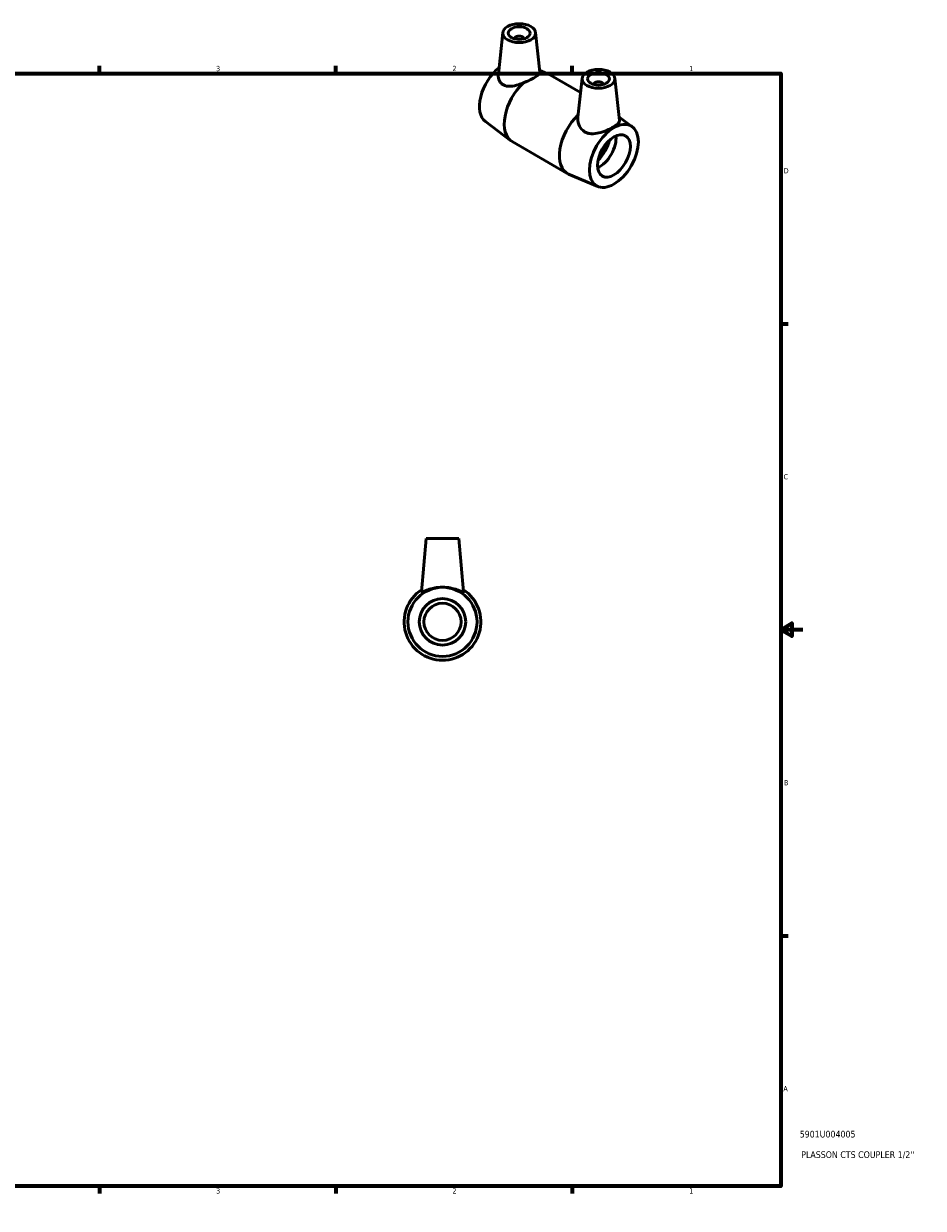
# Model space of a CAD drawing. Header units: inches. Extents: x 0.1 to 36.1, y 0.6 to 25.2.
# Tile 3 of 3: x 19.9 to 36.1, y 0.6 to 21.9. Entities that reach past the tile are written whole.
import ezdxf

# ---------------------------------------------------------------- set-up
doc = ezdxf.new("R2010")
doc.units = ezdxf.units.IN
doc.header["$MEASUREMENT"] = 0
for name, color, linetype, lineweight in [('Border (ANSI)', 7, 'Continuous', 70), ('Title (ANSI)', 7, 'Continuous', 50), ('Visible (ANSI)', 7, 'Continuous', 50)]:
    doc.layers.add(name, color=color, linetype=linetype, lineweight=lineweight)
doc.styles.add('Note Text (ANSI)', font='tahoma.ttf')
doc.styles.add('Text Style29', font='tahoma.ttf')

# ---------------------------------------------------------------- blocks, each defined once
blk = doc.blocks.new('Borders Default Border')
at = {"layer": 'Border (ANSI)'}
for p, q in [((4.25, 21), (4.25, 21.134)), ((8.5, 21), (8.5, 21.134)), ((12.75, 21), (12.75, 21.134)), ((21.25, 21), (21.25, 21.134)), ((25.5, 21), (25.5, 21.134)), ((29.75, 21), (29.75, 21.134)), ((0.5, 16.5), (0.366, 16.5)), ((33.5, 16.5), (33.634, 16.5)), ((0.5, 5.5), (0.366, 5.5)), ((33.5, 5.5), (33.634, 5.5)), ((4.25, 1), (4.25, 0.866)), ((8.5, 1), (8.5, 0.866)), ((12.75, 1), (12.75, 0.866)), ((21.25, 1), (21.25, 0.866)), ((25.5, 1), (25.5, 0.866)), ((29.75, 1), (29.75, 0.866))]:
    blk.add_line(p, q, dxfattribs=at)
at = {"layer": 'Border (ANSI)', "flags": 128}
for points in [[(17, 21.4), (17, 21), (16.885, 21.2), (17.115, 21.2), (17, 21)], [(0.5, 1), (0.5, 21), (33.5, 21), (33.5, 1), (0.5, 1)], [(0.1, 11), (0.5, 11), (0.3, 11.115), (0.3, 10.885), (0.5, 11)], [(33.9, 11), (33.5, 11), (33.7, 11.115), (33.7, 10.885), (33.5, 11)], [(17, 0.6), (17, 1), (16.885, 0.8), (17.115, 0.8), (17, 1)]]:
    blk.add_lwpolyline(points, dxfattribs=at)
at = {"layer": 'Border (ANSI)', "color": 5, "true_color": 0x0000ff, "char_height": 0.0945, "attachment_point": 7, "style": 'Note Text (ANSI)'}
for s, insert in [('8', (2.094, 21.038)), ('7', (6.346, 21.04)), ('6', (10.595, 21.038)), ('5', (14.847, 21.038)), ('4', (19.092, 21.04)), ('3', (23.346, 21.038)), ('2', (27.596, 21.04)), ('1', (31.854, 21.04)), ('D', (0.378, 19.203)), ('D', (33.553, 19.203)), ('C', (0.378, 13.701)), ('C', (33.552, 13.701)), ('B', (0.384, 8.203)), ('B', (33.558, 8.203)), ('A', (0.373, 2.703)), ('A', (33.547, 2.703)), ('8', (2.094, 0.863)), ('7', (6.346, 0.866)), ('6', (10.595, 0.864)), ('5', (14.847, 0.864)), ('4', (19.092, 0.866)), ('3', (23.346, 0.864)), ('2', (27.596, 0.866)), ('1', (31.854, 0.866))]:
    blk.add_mtext(s, dxfattribs=dict(at, insert=insert))
blk = doc.blocks.new('Title Blocks ANSI - Large')
at = {"layer": 'Title (ANSI)', "color": 5, "true_color": 0x0000ff, "style": 'Text Style29'}
for tag, p in [('PART_NUMBER_001', (0.341, 0.873)), ('DESCRIPTION_001', (0.369, 0.505))]:
    blk.add_attdef(tag, p, '', height=0.12, dxfattribs=at)

msp = doc.modelspace()

# ---------------------------------------------------------------- linework, layer by layer
at = {"layer": 'Visible (ANSI)'}
for p, q in [((28.503, 21.733), (28.423, 20.985)), ((29.093, 21.733), (29.169, 21.02)), ((28.719, 21.626), (28.719, 21.619)), ((28.877, 21.626), (28.877, 21.619)), ((29.166, 21.054), (29.335, 20.981)), ((29.36, 20.969), (29.901, 20.657)), ((29.929, 20.912), (29.854, 20.213)), ((30.518, 20.912), (30.599, 20.154)), ((30.145, 20.798), (30.145, 20.805)), ((30.302, 20.798), (30.302, 20.805)), ((28.19, 20.132), (28.648, 19.788)), ((30.831, 20.04), (30.592, 20.219)), ((28.671, 19.773), (29.661, 19.203)), ((30.213, 18.967), (29.686, 19.191)), ((27.123, 12.641), (27.039, 11.681)), ((27.713, 12.641), (27.123, 12.641)), ((27.713, 12.641), (27.797, 11.681))]:
    msp.add_line(p, q, dxfattribs=at)
for radius in [0.621, 0.417, 0.334]:
    msp.add_circle((27.418, 11.141), radius, dxfattribs=at)
msp.add_arc((27.418, 11.141), 0.69, 123.0083, 56.9917, dxfattribs=at)
for centre, major_axis, ratio in [((28.798, 21.723), (-0.295, 0), 0.575862), ((28.798, 21.723), (0.197, 0), 0.575862), ((30.223, 20.902), (-0.295, 0), 0.575862), ((30.223, 20.902), (-0.197, 0), 0.575862), ((30.501, 19.516), (0.31, 0.538), 0.578093), ((30.501, 19.516), (0.208, 0.362), 0.578093)]:
    msp.add_ellipse(centre, major_axis=major_axis, ratio=ratio, dxfattribs=at)
for centre, major_axis, ratio, start_param, end_param in [((28.798, 21.626), (-0.0787, 0), 0.575862, 2.972903, 6.451874), ((28.521, 20.656), (-0.31, -0.538), 0.578093, 4.119515, 6.213293), ((29.016, 20.371), (0.344, 0.598), 0.578093, 0, 0.485039), ((29.016, 20.371), (-0.344, -0.598), 0.578093, 4.223482, 6.283185), ((30.223, 20.805), (-0.0787, 0), 0.575862, 2.972903, 6.451874), ((30.006, 19.801), (-0.344, -0.598), 0.578093, 4.232272, 6.353077), ((30.244, 19.664), (0.208, 0.362), 0.578093, 3.801841, 5.622937), ((30.116, 19.737), (0.227, 0.395), 0.578093, 4.23951, 5.185267), ((30.116, 19.737), (0.208, 0.362), 0.578093, 4.309596, 5.115182)]:
    msp.add_ellipse(centre, major_axis=major_axis, ratio=ratio, start_param=start_param, end_param=end_param, dxfattribs=at)
for points, knots in [([(28.513, 20.791), (28.498, 20.8), (28.484, 20.81), (28.46, 20.836), (28.45, 20.851), (28.426, 20.9), (28.42, 20.938), (28.422, 20.977), (28.423, 20.981), (28.423, 20.985)], [0, 0, 0, 0, 0.1748396, 0.1748396, 0.3496792, 0.3496792, 0.6993584, 0.6993584, 0.7383393, 0.7383393, 0.7383393, 0.7383393]), ([(28.872, 20.828), (28.892, 20.835), (28.911, 20.844), (28.977, 20.873), (29.021, 20.896), (29.092, 20.937), (29.121, 20.956), (29.148, 20.98), (29.155, 20.987), (29.159, 20.993)], [1.018154, 1.018154, 1.018154, 1.018154, 1.170134, 1.170134, 1.549122, 1.549122, 1.92811, 1.92811, 2.08009, 2.08009, 2.08009, 2.08009]), ([(29.169, 21.02), (29.169, 21.019), (29.169, 21.018), (29.169, 21.01), (29.166, 21.002), (29.159, 20.993)], [3.5715194, 3.5715194, 3.5715194, 3.5715194, 3.6014834, 3.6014834, 3.8284914, 3.8284914, 3.8284914, 3.8284914]), ([(28.872, 20.828), (28.843, 20.816), (28.814, 20.805), (28.738, 20.782), (28.686, 20.77), (28.591, 20.765), (28.547, 20.772), (28.513, 20.791)], [-1.018154, -1.018154, -1.018154, -1.018154, -0.791146, -0.791146, -0.395573, -0.395573, 0, 0, 0, 0]), ([(29.973, 19.951), (29.934, 19.974), (29.903, 20.01), (29.862, 20.093), (29.852, 20.14), (29.852, 20.193), (29.853, 20.203), (29.854, 20.213)], [0, 0, 0, 0, 0.3955732, 0.3955732, 0.7911463, 0.7911463, 0.8837579, 0.8837579, 0.8837579, 0.8837579]), ([(30.599, 20.154), (30.6, 20.15), (30.6, 20.146), (30.597, 20.126), (30.587, 20.109), (30.548, 20.072), (30.519, 20.052), (30.454, 20.015), (30.413, 19.994), (30.324, 19.958), (30.276, 19.941), (30.187, 19.92), (30.139, 19.913), (30.072, 19.917), (30.05, 19.92), (30.009, 19.932), (29.99, 19.94), (29.973, 19.951)], [-2.192203, -2.192203, -2.192203, -2.192203, -2.110979, -2.110979, -1.758074, -1.758074, -1.405169, -1.405169, -1.052263, -1.052263, -0.699358, -0.699358, -0.349679, -0.349679, -0.17484, -0.17484, 0, 0, 0, 0]), ([(27.797, 11.681), (27.797, 11.68), (27.797, 11.679), (27.795, 11.676), (27.792, 11.676), (27.78, 11.679), (27.772, 11.682), (27.74, 11.694), (27.711, 11.706), (27.645, 11.73), (27.604, 11.742), (27.513, 11.759), (27.464, 11.764), (27.372, 11.764), (27.323, 11.759), (27.232, 11.742), (27.191, 11.73), (27.125, 11.706), (27.096, 11.694), (27.064, 11.682), (27.056, 11.679), (27.044, 11.676), (27.041, 11.676), (27.039, 11.678)], [-2.871852, -2.871852, -2.871852, -2.871852, -2.810337, -2.810337, -2.635497, -2.635497, -2.460658, -2.460658, -2.110979, -2.110979, -1.758074, -1.758074, -1.405169, -1.405169, -1.052263, -1.052263, -0.699358, -0.699358, -0.349679, -0.349679, -0.17484, -0.17484, 0, 0, 0, 0])]:
    msp.add_open_spline(points, degree=3, knots=knots, dxfattribs=at)
msp.add_open_spline([(27.039, 11.678), (27.039, 11.679), (27.039, 11.68), (27.039, 11.681)], degree=3, dxfattribs=at)

# ---------------------------------------------------------------- block references
msp.add_blockref('Borders Default Border', (0, 0))
msp.add_blockref('Title Blocks ANSI - Large', (33.5, 1)).add_auto_attribs({'PART_NUMBER_001': '5901U004005', 'DESCRIPTION_001': "PLASSON CTS COUPLER 1/2''"})

doc.saveas('drawing.dxf')
